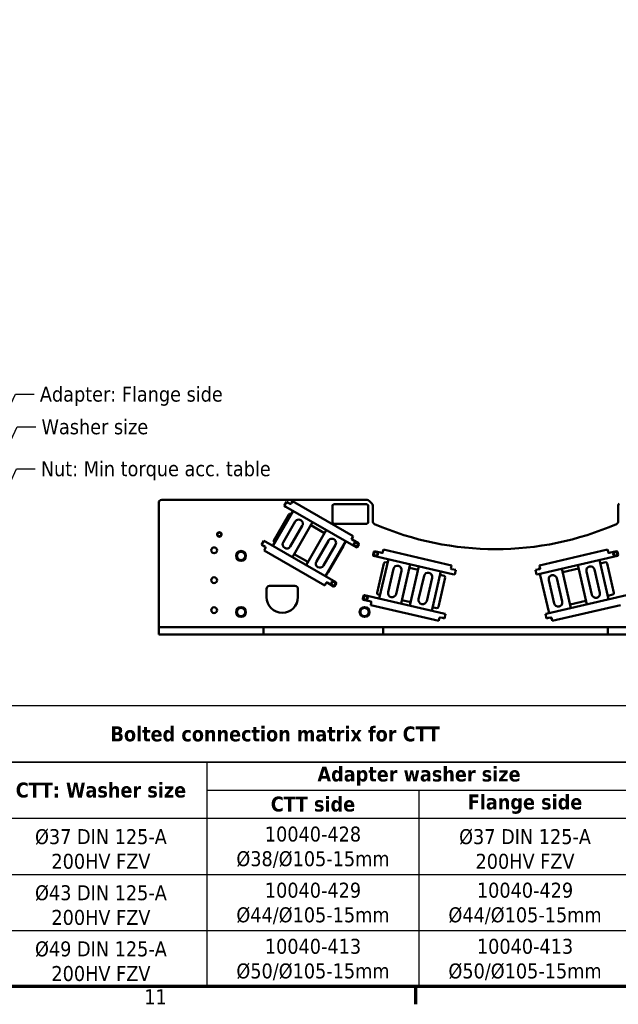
# Model space of a CAD drawing. Header units: millimetres. Extents: x 0 to 63075, y 0 to 44550.
# Tile 2 of 37: x 6545 to 12543, y 1320 to 11189. Entities that reach past the tile are written whole.
import ezdxf

# ---------------------------------------------------------------- set-up
doc = ezdxf.new("R2010")
doc.units = ezdxf.units.MM
doc.header["$LTSCALE"] = 75
for name, color, linetype, lineweight in [('Border (ISO)', 7, 'Continuous', 70), ('Sketch Geometry (ISO)', 7, 'Continuous', 25), ('Symbol (ISO)', 7, 'Continuous', 25), ('Visible (ISO)', 7, 'Continuous', 50)]:
    doc.layers.add(name, color=color, linetype=linetype, lineweight=lineweight)
doc.styles.add('Label Text (ISO)', font='tahoma.ttf')
doc.styles.add('Note Text (ISO)', font='tahoma.ttf')
doc.dimstyles.new('Default - Method 1b (ISO)$7', dxfattribs={"dimscale": 75, "dimtxt": 2, "dimasz": 2.5, "dimexe": 3.175, "dimexo": 0, "dimgap": 0.762, "dimtad": 1, "dimtoh": 1, "dimrnd": 1e-08, "dimtxsty": 'Note Text (ISO)', "dimcen": 0.09, "dimdle": 10, "dimclrd": 256, "dimclre": 256, "dimclrt": 256, "dimazin": 2, "dimtfac": 1.75, "dimtmove": 0, "dimatfit": 3, "dimfxl": 1, "dimtolj": 1, "dimlwd": -1, "dimlwe": -1, "dimarcsym": 0})

# ---------------------------------------------------------------- blocks, each defined once
blk = doc.blocks.new('Borders Default Border')
at = {"layer": 'Border (ISO)'}
blk.add_line((140.17, 20), (140.17, 17.6), dxfattribs=at)
at = {"layer": 'Border (ISO)', "flags": 128}
blk.add_lwpolyline([(20, 20), (20, 574), (821, 574), (821, 20), (20, 20)], dxfattribs=at)
at = {"layer": 'Border (ISO)', "insert": (103.92, 17.6), "char_height": 2, "attachment_point": 7, "style": 'Label Text (ISO)'}
blk.add_mtext('11', dxfattribs=at)

msp = doc.modelspace()

# ---------------------------------------------------------------- linework, layer by layer
at = {"layer": 'Sketch Geometry (ISO)'}
for p, q in [((16700.6499, 4310.0669), (1508.5497, 4310.0669)), ((16700.6499, 3747.5669), (1508.5497, 3747.5669)), ((1508.5497, 3747.5669), (12671.1091, 3747.5669)), ((8421.6091, 3747.5669), (8421.6091, 2060.0669)), ((8421.6091, 3466.3169), (12671.1091, 3466.3169)), ((10546.3591, 3466.3169), (10546.3591, 3185.0669)), ((1508.5497, 3185.0669), (16700.6499, 3185.0669)), ((10546.3591, 3185.0669), (10546.3591, 2060.0669)), ((1508.5497, 2622.5669), (8421.6091, 2622.5669)), ((8421.6091, 2622.5669), (10546.3591, 2622.5669)), ((10546.3591, 2622.5669), (12671.1091, 2622.5669)), ((1508.5497, 2060.0669), (16700.6499, 2060.0669)), ((1508.5497, 2060.0669), (16700.6499, 2060.0669)), ((8421.6091, 2060.0669), (8421.6091, 1497.5669)), ((10546.3591, 2060.0669), (10546.3591, 1497.5669)), ((16700.6499, 1497.5669), (1508.5497, 1497.5669))]:
    msp.add_line(p, q, dxfattribs=at)
at = {"layer": 'Visible (ISO)'}
for p, q in [((7938.3477, 6346.5897), (7938.3477, 5101.5897)), ((10025.9213, 6376.5897), (7968.3477, 6376.5897)), ((9194.5233, 6317.1783), (9217.7733, 6357.4485)), ((9194.5233, 6317.1783), (9212.7099, 6306.6783)), ((9235.9599, 6346.9485), (9217.7733, 6357.4485)), ((9255.4454, 6335.6985), (9235.9599, 6346.9485)), ((9269.4406, 6344.9388), (9265.6906, 6338.4436)), ((9269.4406, 6344.9388), (9279.9406, 6363.1254)), ((9886.5914, 6012.8754), (9279.9406, 6363.1254)), ((9678.3477, 6151.5897), (9678.3477, 6316.5897)), ((9693.3477, 6331.5897), (10023.3477, 6331.5897)), ((10038.3477, 6316.5897), (10038.3477, 6151.5897)), ((10047.1345, 6367.8029), (10074.5609, 6340.3765)), ((10083.3477, 6319.1633), (10083.3477, 6161.3631)), ((12543.3477, 6319.1633), (12543.3477, 6161.3631)), ((9284.8946, 6265.0024), (9082.3946, 5914.2621)), ((9092.218, 5967.4803), (9243.718, 6229.886)), ((9212.7099, 6306.6783), (9916.7885, 5900.1783)), ((9264.2084, 6235.3764), (9266.8946, 6233.8255)), ((9185.3489, 5950.0842), (9305.3489, 6157.9303)), ((9277.2503, 5801.7621), (9479.7503, 6152.5024)), ((9461.7503, 6121.3255), (9599.4963, 6041.7978)), ((10023.3477, 6136.5897), (9693.3477, 6136.5897)), ((9376.796, 6116.6803), (9256.796, 5908.8342)), ((9617.4963, 6072.9747), (9414.9963, 5722.2344)), ((8968.7733, 5926.1678), (8992.0233, 5966.438)), ((8968.7733, 5926.1678), (8986.9599, 5915.6678)), ((9010.2099, 5955.938), (8992.0233, 5966.438)), ((9010.2099, 5955.938), (9714.2885, 5549.438)), ((9100.3946, 5945.439), (9097.7084, 5946.9899)), ((9517.9506, 5758.0565), (9637.9506, 5965.9026)), ((9709.3977, 5924.6526), (9589.3977, 5716.8065)), ((9609.852, 5609.7344), (9812.352, 5960.4747)), ((9872.3414, 5988.1936), (9876.0914, 5994.6888)), ((9940.0385, 5940.4485), (9875.0866, 5977.9485)), ((9886.5914, 6012.8754), (9876.0914, 5994.6888)), ((9927.0337, 5902.9235), (9942.7837, 5930.2033)), ((8986.9599, 5915.6678), (9006.4454, 5904.4178)), ((8994.9406, 5869.4909), (9005.4406, 5887.6774)), ((8994.9406, 5869.4909), (9601.5914, 5519.2409)), ((9009.1906, 5894.1726), (9005.4406, 5887.6774)), ((9432.9963, 5753.4114), (9295.2503, 5832.939)), ((9789.314, 5914.886), (9637.814, 5652.4803)), ((10092.8413, 5855.0879), (10085.7553, 5824.3953)), ((10174.9139, 5843.8372), (10101.8362, 5860.7086)), ((10185.596, 5856.7657), (10183.9088, 5849.4579)), ((10185.596, 5856.7657), (10190.3199, 5877.2274)), ((10872.8662, 5719.6492), (10190.3199, 5877.2274)), ((12436.3755, 5877.2274), (11753.8292, 5719.6492)), ((12436.3755, 5877.2274), (12441.0994, 5856.7657)), ((12442.7866, 5849.4579), (12441.0994, 5856.7657)), ((12524.8592, 5860.7086), (12451.7815, 5843.8372)), ((12540.9401, 5824.3953), (12533.8541, 5855.0879)), ((10883.5388, 5632.5152), (10091.3759, 5815.4004)), ((10126.4754, 5443.9854), (10194.6355, 5739.2195)), ((10239.4978, 5781.2037), (10148.3927, 5386.5839)), ((10212.6253, 5750.4608), (10231.3996, 5746.1264)), ((10367.6259, 5335.9699), (10458.7311, 5730.5897)), ((11743.1566, 5632.5152), (12535.3195, 5815.4004)), ((12446.6827, 5379.2838), (12355.5775, 5773.9037)), ((12363.6758, 5738.8264), (12414.0701, 5750.4608)), ((12432.0599, 5739.2195), (12500.2201, 5443.9854)), ((10236.375, 5450.9416), (10290.3633, 5684.7904)), ((10370.7488, 5666.232), (10316.7605, 5432.3832)), ((10450.6329, 5695.5124), (10537.8969, 5675.3659)), ((10545.9951, 5710.4433), (10454.89, 5315.8234)), ((10674.1232, 5265.2094), (10765.2284, 5659.8293)), ((10866.4551, 5691.8797), (10868.1422, 5699.1874)), ((10872.8662, 5719.6492), (10868.1422, 5699.1874)), ((10893.999, 5677.8234), (10872.0757, 5682.8848)), ((10883.5388, 5632.5152), (10904.0006, 5627.7912)), ((10914.4608, 5673.0994), (10893.999, 5677.8234)), ((10914.4608, 5673.0994), (10904.0006, 5627.7912)), ((11732.6964, 5677.8234), (11712.2346, 5673.0994)), ((11722.6948, 5627.7912), (11712.2346, 5673.0994)), ((11722.6948, 5627.7912), (11743.1566, 5632.5152)), ((11754.6197, 5682.8848), (11732.6964, 5677.8234)), ((11748.9016, 5687.7225), (11760.4301, 5690.384)), ((11758.5532, 5699.1874), (11753.8292, 5719.6492)), ((11758.5532, 5699.1874), (11760.2403, 5691.8797)), ((11758.7534, 5636.116), (11849.8586, 5241.4961)), ((12069.0918, 5292.1101), (11977.9866, 5686.7299)), ((11986.0849, 5651.6526), (12144.4425, 5688.2124)), ((12136.3443, 5723.2897), (12227.4495, 5328.6698)), ((12278.3149, 5425.0831), (12224.3266, 5658.9319)), ((12304.7121, 5677.4904), (12358.7004, 5443.6416)), ((9612.0914, 5537.4274), (9601.5914, 5519.2409)), ((9612.0914, 5537.4274), (9615.8414, 5543.9226)), ((9626.0866, 5546.6678), (9691.0385, 5509.1678)), ((9701.2837, 5511.913), (9717.0337, 5539.1928)), ((10542.8723, 5380.1811), (10596.8605, 5614.03)), ((10677.2461, 5595.4715), (10623.2578, 5361.6227)), ((10808.4887, 5597.5003), (10740.3285, 5302.2662)), ((10757.1302, 5624.7519), (10797.2474, 5615.4902)), ((11900.724, 5337.9094), (11846.7357, 5571.7582)), ((11927.1212, 5590.3167), (11981.1095, 5356.4678)), ((9018.3477, 5401.5897), (9018.3477, 5484.0897)), ((9048.3477, 5514.0897), (9303.3477, 5514.0897)), ((9333.3477, 5484.0897), (9333.3477, 5401.5897)), ((9991.2759, 5415.1598), (9984.1899, 5384.4672)), ((9989.8105, 5375.4723), (10062.8883, 5358.601)), ((10792.4336, 5237.8953), (10000.2708, 5420.7805)), ((10062.0978, 5321.8365), (10066.8218, 5342.2983)), ((10068.5089, 5349.606), (10066.8218, 5342.2983)), ((10156.4909, 5421.6612), (10137.7166, 5425.9956)), ((10462.9882, 5350.9007), (10375.7242, 5371.0472)), ((11834.2618, 5237.8953), (12626.4246, 5420.7805)), ((12219.3512, 5363.7471), (12060.9936, 5327.1874)), ((12488.9788, 5425.9956), (12438.5845, 5414.3611)), ((10062.0978, 5321.8365), (10744.6441, 5164.2583)), ((10722.3387, 5291.0249), (10682.2215, 5300.2867)), ((10812.8954, 5233.1713), (10792.4336, 5237.8953)), ((10812.8954, 5233.1713), (10802.4352, 5187.8631)), ((11834.2618, 5237.8953), (11813.8, 5233.1713)), ((11824.2602, 5187.8631), (11813.8, 5233.1713)), ((11882.0513, 5164.2583), (12564.5976, 5321.8365)), ((10749.368, 5184.7201), (10744.6441, 5164.2583)), ((10749.368, 5184.7201), (10751.0552, 5192.0278)), ((10760.0501, 5197.6485), (10781.9734, 5192.5871)), ((10781.9734, 5192.5871), (10802.4352, 5187.8631)), ((11824.2602, 5187.8631), (11844.722, 5192.5871)), ((11844.722, 5192.5871), (11866.6453, 5197.6485)), ((11875.1552, 5193.4553), (11863.6266, 5190.7937)), ((11875.6402, 5192.0278), (11877.3274, 5184.7201)), ((11882.0513, 5164.2583), (11877.3274, 5184.7201)), ((7968.3477, 5101.5897), (7938.3477, 5101.5897)), ((7938.3477, 5026.5897), (7938.3477, 5101.5897)), ((7968.3477, 5101.5897), (8627.8808, 5101.5897)), ((8627.8808, 5101.5897), (8654.755, 5101.5897)), ((8654.755, 5101.5897), (8721.9404, 5101.5897)), ((8721.9404, 5101.5897), (8748.8146, 5101.5897)), ((8748.8146, 5101.5897), (8958.3477, 5101.5897)), ((8988.3477, 5101.5897), (8958.3477, 5101.5897)), ((8988.3477, 5101.5897), (9018.3477, 5101.5897)), ((8988.3477, 5026.5897), (8988.3477, 5101.5897)), ((9018.3477, 5101.5897), (10158.3477, 5101.5897)), ((10158.3477, 5101.5897), (10188.3477, 5101.5897)), ((10218.3477, 5101.5897), (10188.3477, 5101.5897)), ((10188.3477, 5026.5897), (10188.3477, 5101.5897)), ((10218.3477, 5101.5897), (12408.3477, 5101.5897)), ((12408.3477, 5101.5897), (12438.3477, 5101.5897)), ((12438.3477, 5026.5897), (12438.3477, 5101.5897)), ((12468.3477, 5101.5897), (12438.3477, 5101.5897)), ((13608.3477, 5101.5897), (12468.3477, 5101.5897)), ((7968.3477, 5026.5897), (7938.3477, 5026.5897)), ((7968.3477, 5026.5897), (8627.8808, 5026.5897)), ((8654.755, 5026.5897), (8627.8808, 5026.5897)), ((8721.9404, 5026.5897), (8654.755, 5026.5897)), ((8748.8146, 5026.5897), (8721.9404, 5026.5897)), ((8748.8146, 5026.5897), (8958.3477, 5026.5897)), ((8988.3477, 5026.5897), (8958.3477, 5026.5897)), ((8988.3477, 5026.5897), (9018.3477, 5026.5897)), ((9018.3477, 5026.5897), (10158.3477, 5026.5897)), ((10158.3477, 5026.5897), (10188.3477, 5026.5897)), ((10218.3477, 5026.5897), (10188.3477, 5026.5897)), ((10218.3477, 5026.5897), (12408.3477, 5026.5897)), ((12408.3477, 5026.5897), (12438.3477, 5026.5897)), ((12468.3477, 5026.5897), (12438.3477, 5026.5897)), ((13608.3477, 5026.5897), (12468.3477, 5026.5897))]:
    msp.add_line(p, q, dxfattribs=at)
for centre, radius in [((8545.8477, 6029.5582), 22.5), ((8545.8477, 6029.5582), 21.375), ((9914.7736, 5928.1884), 22.5), ((9914.7736, 5928.1884), 21.375), ((8493.3477, 5870.3397), 29.25), ((8763.3477, 5814.0897), 49.5), ((10111.9524, 5834.5115), 22.5), ((10111.9524, 5834.5115), 21.375), ((12514.743, 5834.5115), 22.5), ((12514.743, 5834.5115), 21.375), ((8493.3477, 5570.3397), 29.25), ((9689.0236, 5537.1779), 22.5), ((9689.0236, 5537.1779), 21.375), ((10010.387, 5394.5834), 22.5), ((10010.387, 5394.5834), 21.375), ((8493.3477, 5270.3397), 29.25), ((8763.3477, 5251.5897), 49.5), ((10000.8477, 5251.5897), 49.5)]:
    msp.add_circle(centre, radius, dxfattribs=at)
for centre, radius, start, end in [((7968.3477, 6346.5897), 30, 90, 180), ((9259.1954, 6342.1936), 7.5, 240, 330), ((9693.3477, 6316.5897), 15, 90, 180), ((10023.3477, 6316.5897), 15, 0, 90), ((10025.9213, 6346.5897), 30, 45, 90), ((10053.3477, 6319.1633), 30, 0, 45), ((12573.3477, 6319.1633), 30, 135, 180), ((9256.7084, 6222.386), 15, 60, 150), ((9341.0724, 6137.3053), 41.25, 330, 150), ((9693.3477, 6151.5897), 15, 180, 270), ((10023.3477, 6151.5897), 15, 270, 0), ((10113.3477, 6161.3631), 30, 180, 246.48416565), ((11313.3477, 8919.0897), 3037.5, 246.48416565, 293.51583435), ((12513.3477, 6161.3631), 30, 293.51583435, 0), ((8545.8477, 6029.5582), 18, 129.89856352, 189.89856352), ((8545.8477, 6029.5582), 18, 189.89856352, 249.89856352), ((8545.8477, 6029.5582), 18, 69.89856352, 129.89856352), ((8545.8477, 6029.5582), 18, 9.89856352, 69.89856352), ((8545.8477, 6029.5582), 18, 309.89856352, 9.89856352), ((8545.8477, 6029.5582), 18, 249.89856352, 309.89856352), ((9105.2084, 5959.9803), 15, 150, 240), ((9221.0724, 5929.4592), 41.25, 150, 330), ((9673.6742, 5945.2776), 41.25, 330, 150), ((9776.3237, 5922.386), 15, 330, 5.85782001), ((9878.8366, 5984.4436), 7.5, 150, 240), ((9914.7736, 5928.1884), 18, 154.13355989, 214.13355989), ((9914.7736, 5928.1884), 18, 94.13355989, 154.13355989), ((9914.7736, 5928.1884), 18, 34.13355989, 94.13355989), ((9914.7736, 5928.1884), 18, 334.13355989, 34.13355989), ((9936.2885, 5933.9533), 7.5, 330, 60), ((8763.3477, 5814.0897), 47.625, 120.01333295, 179.98666705), ((8763.3477, 5814.0897), 41.25, 150, 210), ((8763.3477, 5814.0897), 41.25, 90, 150), ((8763.3477, 5814.0897), 47.625, 60.01333295, 119.98666705), ((8763.3477, 5814.0897), 41.25, 30, 90), ((8763.3477, 5814.0897), 47.625, 0.01333295, 59.98666705), ((8763.3477, 5814.0897), 41.25, 330, 30), ((9002.6954, 5897.9226), 7.5, 330, 60), ((9914.7736, 5928.1884), 18, 214.13355989, 274.13355989), ((9914.7736, 5928.1884), 18, 274.13355989, 334.13355989), ((9920.5385, 5906.6735), 7.5, 240, 330), ((10093.0631, 5822.7081), 7.5, 167, 257), ((10100.149, 5853.4008), 7.5, 77, 167), ((10111.9524, 5834.5115), 18, 130.14395359, 190.14395359), ((10111.9524, 5834.5115), 18, 190.14395359, 250.14395359), ((10111.9524, 5834.5115), 18, 70.14395359, 130.14395359), ((10111.9524, 5834.5115), 18, 10.14395359, 70.14395359), ((10111.9524, 5834.5115), 18, 310.14395359, 10.14395359), ((10176.6011, 5851.145), 7.5, 257, 347), ((12450.0943, 5851.145), 7.5, 193, 283), ((12514.743, 5834.5115), 18, 172.49968518, 232.49968518), ((12514.743, 5834.5115), 18, 112.49968518, 172.49968518), ((12514.743, 5834.5115), 18, 52.49968518, 112.49968518), ((12514.743, 5834.5115), 18, 292.49968518, 352.49968518), ((12526.5464, 5853.4008), 7.5, 13, 103), ((12514.743, 5834.5115), 18, 352.49968518, 52.49968518), ((12533.6323, 5822.7081), 7.5, 283, 13), ((8763.3477, 5814.0897), 47.625, 180.01333295, 239.98666705), ((8763.3477, 5814.0897), 41.25, 210, 270), ((8763.3477, 5814.0897), 47.625, 240.01333295, 299.98666705), ((8763.3477, 5814.0897), 41.25, 270, 330), ((8763.3477, 5814.0897), 47.625, 300.01333295, 359.98666705), ((9553.6742, 5737.4315), 41.25, 150, 330), ((10111.9524, 5834.5115), 18, 250.14395359, 310.14395359), ((10209.2511, 5735.8452), 15, 77, 167), ((12417.4443, 5735.8452), 15, 13, 103), ((12514.743, 5834.5115), 18, 232.49968518, 292.49968518), ((9624.8237, 5659.9803), 15, 294.14217999, 330), ((10330.556, 5675.5112), 41.25, 347, 167), ((10637.0533, 5604.7507), 41.25, 347, 167), ((10873.7628, 5690.1925), 7.5, 167, 257), ((11763.2461, 5683.3369), 15, 163, 187.26082953), ((11763.2461, 5683.3369), 15, 106.84950047, 163), ((11752.9326, 5690.1925), 7.5, 283, 13), ((12264.5194, 5668.2111), 41.25, 13, 193), ((9622.3366, 5540.1726), 7.5, 60, 150), ((9689.0236, 5537.1779), 18, 154.13355989, 214.13355989), ((9689.0236, 5537.1779), 18, 94.13355989, 154.13355989), ((9689.0236, 5537.1779), 18, 214.13355989, 274.13355989), ((9689.0236, 5537.1779), 18, 34.13355989, 94.13355989), ((9689.0236, 5537.1779), 18, 274.13355989, 334.13355989), ((9689.0236, 5537.1779), 18, 334.13355989, 34.13355989), ((9710.5385, 5542.9428), 7.5, 330, 60), ((10793.8731, 5600.8746), 15, 347, 77), ((11886.9285, 5581.0374), 41.25, 13, 193), ((9048.3477, 5484.0897), 30, 90, 180), ((9303.3477, 5484.0897), 30, 0, 90), ((9694.7885, 5515.663), 7.5, 240, 330), ((10141.0909, 5440.6111), 15, 167, 257), ((10276.5678, 5441.6624), 41.25, 167, 347), ((12318.5076, 5434.3623), 41.25, 193, 13), ((12485.6045, 5440.6111), 15, 283, 13), ((9175.8477, 5401.5897), 157.5, 180, 0), ((9991.4977, 5382.7801), 7.5, 167, 257), ((9998.5836, 5413.4727), 7.5, 77, 167), ((10010.387, 5394.5834), 18, 130.14395359, 190.14395359), ((10010.387, 5394.5834), 18, 190.14395359, 250.14395359), ((10010.387, 5394.5834), 18, 70.14395359, 130.14395359), ((10010.387, 5394.5834), 18, 250.14395359, 310.14395359), ((10010.387, 5394.5834), 18, 10.14395359, 70.14395359), ((10010.387, 5394.5834), 18, 310.14395359, 10.14395359), ((10061.2012, 5351.2932), 7.5, 347, 77), ((10583.065, 5370.9019), 41.25, 167, 347), ((11940.9167, 5347.1886), 41.25, 193, 13), ((8763.3477, 5251.5897), 47.625, 120.01333295, 179.98666705), ((8763.3477, 5251.5897), 47.625, 180.01333295, 239.98666705), ((8763.3477, 5251.5897), 41.25, 150, 210), ((8763.3477, 5251.5897), 41.25, 90, 150), ((8763.3477, 5251.5897), 41.25, 210, 270), ((8763.3477, 5251.5897), 47.625, 60.01333295, 119.98666705), ((8763.3477, 5251.5897), 41.25, 30, 90), ((8763.3477, 5251.5897), 41.25, 270, 330), ((8763.3477, 5251.5897), 47.625, 0.01333295, 59.98666705), ((8763.3477, 5251.5897), 47.625, 300.01333295, 359.98666705), ((8763.3477, 5251.5897), 41.25, 330, 30), ((10000.8477, 5251.5897), 47.625, 120.01333295, 179.98666705), ((10000.8477, 5251.5897), 47.625, 180.01333295, 239.98666705), ((10000.8477, 5251.5897), 41.25, 150, 210), ((10000.8477, 5251.5897), 41.25, 90, 150), ((10000.8477, 5251.5897), 41.25, 210, 270), ((10000.8477, 5251.5897), 47.625, 60.01333295, 119.98666705), ((10000.8477, 5251.5897), 41.25, 30, 90), ((10000.8477, 5251.5897), 41.25, 270, 330), ((10000.8477, 5251.5897), 47.625, 0.01333295, 59.98666705), ((10000.8477, 5251.5897), 47.625, 300.01333295, 359.98666705), ((10000.8477, 5251.5897), 41.25, 330, 30), ((10725.7129, 5305.6405), 15, 257, 347), ((8763.3477, 5251.5897), 47.625, 240.01333295, 299.98666705), ((10000.8477, 5251.5897), 47.625, 240.01333295, 299.98666705), ((10758.363, 5190.3407), 7.5, 77, 167), ((11874.5969, 5201.0237), 15, 198.73917048, 223), ((11874.5969, 5201.0237), 15, 223, 279.15049953), ((11868.3325, 5190.3407), 7.5, 13, 103)]:
    msp.add_arc(centre, radius, start, end, dxfattribs=at)
for points in [[(8526.3292, 6036.7015), (8530.6018, 6040.2738), (8534.302, 6043.3675)], [(8528.1157, 6026.4639), (8527.2865, 6031.2152), (8526.3292, 6036.7015)], [(8529.9021, 6016.2263), (8528.9448, 6021.7127), (8528.1157, 6026.4639)], [(8534.302, 6043.3675), (8538.0021, 6046.4612), (8542.2747, 6050.0334)], [(8542.2747, 6050.0334), (8547.5047, 6048.1194), (8552.034, 6046.4618)], [(8552.034, 6046.4618), (8556.5633, 6044.8042), (8561.7933, 6042.8901)], [(8565.3662, 6022.4149), (8561.0936, 6018.8426), (8557.3935, 6015.749)], [(8561.7933, 6042.8901), (8562.7506, 6037.4038), (8563.5797, 6032.6525)], [(8563.5797, 6032.6525), (8564.4089, 6027.9012), (8565.3662, 6022.4149)], [(8539.6614, 6012.6547), (8535.1321, 6014.3123), (8529.9021, 6016.2263)], [(8549.4207, 6009.083), (8544.1907, 6010.9971), (8539.6614, 6012.6547)], [(8557.3935, 6015.749), (8553.6933, 6012.6553), (8549.4207, 6009.083)], [(9894.0431, 5926.6902), (9896.4728, 5931.7014), (9898.577, 5936.0413)], [(9899.8745, 5918.0881), (9897.1681, 5922.0804), (9894.0431, 5926.6902)], [(9898.577, 5936.0413), (9900.6812, 5940.3812), (9903.1109, 5945.3925)], [(9903.1109, 5945.3925), (9908.6656, 5945.7939), (9913.4762, 5946.1415)], [(9913.4762, 5946.1415), (9918.2867, 5946.4892), (9923.8414, 5946.8906)], [(9923.8414, 5946.8906), (9926.9665, 5942.2808), (9929.6728, 5938.2886)], [(9929.6728, 5938.2886), (9932.3792, 5934.2964), (9935.5042, 5929.6866)], [(9935.5042, 5929.6866), (9933.0745, 5924.6753), (9930.9703, 5920.3354)], [(8715.7163, 5814.0897), (8722.0977, 5825.1426), (8727.6242, 5834.7147)], [(8727.6242, 5834.7147), (8733.1506, 5844.2868), (8739.532, 5855.3397)], [(8739.532, 5855.3397), (8752.2948, 5855.3397), (8763.3477, 5855.3397)], [(8763.3477, 5855.3397), (8774.4006, 5855.3397), (8787.1634, 5855.3397)], [(8787.1634, 5855.3397), (8793.5448, 5844.2868), (8799.0713, 5834.7147)], [(8799.0713, 5834.7147), (8804.5977, 5825.1426), (8810.9791, 5814.0897)], [(9905.7058, 5909.4861), (9902.5808, 5914.0959), (9899.8745, 5918.0881)], [(9916.0711, 5910.2352), (9911.2606, 5909.8875), (9905.7058, 5909.4861)], [(9926.4364, 5910.9843), (9920.8816, 5910.5828), (9916.0711, 5910.2352)], [(9930.9703, 5920.3354), (9928.8661, 5915.9955), (9926.4364, 5910.9843)], [(10092.4034, 5841.5712), (10096.6607, 5845.1617), (10100.3476, 5848.2712)], [(10094.2338, 5831.3413), (10093.3843, 5836.089), (10092.4034, 5841.5712)], [(10096.0641, 5821.1114), (10095.0832, 5826.5936), (10094.2338, 5831.3413)], [(10100.3476, 5848.2712), (10104.0345, 5851.3807), (10108.2918, 5854.9712)], [(10108.2918, 5854.9712), (10113.5299, 5853.0796), (10118.0662, 5851.4414)], [(10118.0662, 5851.4414), (10122.6026, 5849.8032), (10127.8407, 5847.9115)], [(10131.5013, 5827.4518), (10127.2441, 5823.8613), (10123.5572, 5820.7518)], [(10127.8407, 5847.9115), (10128.8216, 5842.4294), (10129.671, 5837.6817)], [(10129.671, 5837.6817), (10130.5205, 5832.934), (10131.5013, 5827.4518)], [(12495.5405, 5826.5577), (12496.2675, 5832.0792), (12496.897, 5836.8611)], [(12503.7852, 5820.2312), (12499.9588, 5823.1673), (12495.5405, 5826.5577)], [(12496.897, 5836.8611), (12497.5266, 5841.6429), (12498.2535, 5847.1644)], [(12498.2535, 5847.1644), (12503.3988, 5849.2957), (12507.8548, 5851.1414)], [(12507.8548, 5851.1414), (12512.3108, 5852.987), (12517.4561, 5855.1183)], [(12517.4561, 5855.1183), (12521.8744, 5851.7279), (12525.7008, 5848.7918)], [(12525.7008, 5848.7918), (12529.5272, 5845.8557), (12533.9455, 5842.4653)], [(12532.589, 5832.1619), (12531.9594, 5827.3801), (12531.2325, 5821.8585)], [(12533.9455, 5842.4653), (12533.2186, 5836.9437), (12532.589, 5832.1619)], [(8727.6242, 5793.4647), (8722.0977, 5803.0368), (8715.7163, 5814.0897)], [(8739.532, 5772.8397), (8733.1506, 5783.8926), (8727.6242, 5793.4647)], [(8763.3477, 5772.8397), (8752.2948, 5772.8397), (8739.532, 5772.8397)], [(8787.1634, 5772.8397), (8774.4006, 5772.8397), (8763.3477, 5772.8397)], [(8799.0713, 5793.4647), (8793.5448, 5783.8926), (8787.1634, 5772.8397)], [(8810.9791, 5814.0897), (8804.5977, 5803.0368), (8799.0713, 5793.4647)], [(10105.8385, 5817.5816), (10101.3022, 5819.2198), (10096.0641, 5821.1114)], [(10115.613, 5814.0518), (10110.3749, 5815.9434), (10105.8385, 5817.5816)], [(10123.5572, 5820.7518), (10119.8703, 5817.6423), (10115.613, 5814.0518)], [(12512.03, 5813.9047), (12507.6116, 5817.2951), (12503.7852, 5820.2312)], [(12521.6312, 5817.8816), (12517.1753, 5816.0359), (12512.03, 5813.9047)], [(12531.2325, 5821.8585), (12526.0872, 5819.7273), (12521.6312, 5817.8816)], [(9668.2931, 5535.6797), (9670.7228, 5540.691), (9672.827, 5545.0308)], [(9674.1245, 5527.0777), (9671.4181, 5531.0699), (9668.2931, 5535.6797)], [(9672.827, 5545.0308), (9674.9312, 5549.3707), (9677.3609, 5554.382)], [(9679.9558, 5518.4756), (9676.8308, 5523.0854), (9674.1245, 5527.0777)], [(9677.3609, 5554.382), (9682.9156, 5554.7834), (9687.7262, 5555.1311)], [(9687.7262, 5555.1311), (9692.5367, 5555.4787), (9698.0914, 5555.8802)], [(9698.0914, 5555.8802), (9701.2165, 5551.2704), (9703.9228, 5547.2781)], [(9705.2203, 5529.325), (9703.1161, 5524.9851), (9700.6864, 5519.9738)], [(9703.9228, 5547.2781), (9706.6292, 5543.2859), (9709.7542, 5538.6761)], [(9709.7542, 5538.6761), (9707.3245, 5533.6648), (9705.2203, 5529.325)], [(9690.3211, 5519.2247), (9685.5106, 5518.8771), (9679.9558, 5518.4756)], [(9700.6864, 5519.9738), (9695.1316, 5519.5724), (9690.3211, 5519.2247)], [(9990.838, 5401.6431), (9995.0953, 5405.2336), (9998.7822, 5408.3431)], [(9992.6684, 5391.4132), (9991.8189, 5396.1609), (9990.838, 5401.6431)], [(9994.4987, 5381.1834), (9993.5178, 5386.6655), (9992.6684, 5391.4132)], [(10004.2731, 5377.6535), (9999.7368, 5379.2917), (9994.4987, 5381.1834)], [(9998.7822, 5408.3431), (10002.4691, 5411.4526), (10006.7264, 5415.0431)], [(10014.0476, 5374.1237), (10008.8095, 5376.0153), (10004.2731, 5377.6535)], [(10006.7264, 5415.0431), (10011.9645, 5413.1515), (10016.5008, 5411.5133)], [(10021.9918, 5380.8237), (10018.3049, 5377.7142), (10014.0476, 5374.1237)], [(10016.5008, 5411.5133), (10021.0372, 5409.8751), (10026.2753, 5407.9835)], [(10029.9359, 5387.5237), (10025.6787, 5383.9332), (10021.9918, 5380.8237)], [(10026.2753, 5407.9835), (10027.2562, 5402.5013), (10028.1056, 5397.7536)], [(10028.1056, 5397.7536), (10028.9551, 5393.0059), (10029.9359, 5387.5237)], [(8715.7163, 5251.5897), (8722.0977, 5262.6426), (8727.6242, 5272.2147)], [(8727.6242, 5230.9647), (8722.0977, 5240.5368), (8715.7163, 5251.5897)], [(8727.6242, 5272.2147), (8733.1506, 5281.7868), (8739.532, 5292.8397)], [(8739.532, 5210.3397), (8733.1506, 5221.3926), (8727.6242, 5230.9647)], [(8739.532, 5292.8397), (8752.2948, 5292.8397), (8763.3477, 5292.8397)], [(8763.3477, 5292.8397), (8774.4006, 5292.8397), (8787.1634, 5292.8397)], [(8787.1634, 5292.8397), (8793.5448, 5281.7868), (8799.0713, 5272.2147)], [(8799.0713, 5230.9647), (8793.5448, 5221.3926), (8787.1634, 5210.3397)], [(8799.0713, 5272.2147), (8804.5977, 5262.6426), (8810.9791, 5251.5897)], [(8810.9791, 5251.5897), (8804.5977, 5240.5368), (8799.0713, 5230.9647)], [(9953.2163, 5251.5897), (9959.5977, 5262.6426), (9965.1242, 5272.2147)], [(9965.1242, 5230.9647), (9959.5977, 5240.5368), (9953.2163, 5251.5897)], [(9965.1242, 5272.2147), (9970.6506, 5281.7868), (9977.032, 5292.8397)], [(9977.032, 5210.3397), (9970.6506, 5221.3926), (9965.1242, 5230.9647)], [(9977.032, 5292.8397), (9989.7948, 5292.8397), (10000.8477, 5292.8397)], [(10000.8477, 5292.8397), (10011.9006, 5292.8397), (10024.6634, 5292.8397)], [(10024.6634, 5292.8397), (10031.0448, 5281.7868), (10036.5713, 5272.2147)], [(10036.5713, 5230.9647), (10031.0448, 5221.3926), (10024.6634, 5210.3397)], [(10036.5713, 5272.2147), (10042.0977, 5262.6426), (10048.4791, 5251.5897)], [(10048.4791, 5251.5897), (10042.0977, 5240.5368), (10036.5713, 5230.9647)], [(8763.3477, 5210.3397), (8752.2948, 5210.3397), (8739.532, 5210.3397)], [(8787.1634, 5210.3397), (8774.4006, 5210.3397), (8763.3477, 5210.3397)], [(10000.8477, 5210.3397), (9989.7948, 5210.3397), (9977.032, 5210.3397)], [(10024.6634, 5210.3397), (10011.9006, 5210.3397), (10000.8477, 5210.3397)]]:
    msp.add_rational_spline(points, [1, 1.0379548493, 1], degree=2, dxfattribs=at)

# ---------------------------------------------------------------- block references
at = {"xscale": 75, "yscale": 75, "zscale": 75}
msp.add_blockref('Borders Default Border', (0, 0), dxfattribs=at)

# ---------------------------------------------------------------- texts
at = {"layer": 'Symbol (ISO)', "char_height": 150.000002, "attachment_point": 1, "style": 'Note Text (ISO)'}
for s, insert, width in [('{\\fTahoma|b0|i0;Adapter: Flange side}', (6747.6611, 7510.8156), 1876.215577), ('{\\fTahoma|b0|i0;Washer size}', (6764.0215, 7183.5692), 1088.047028), ('{\\fTahoma|b0|i0;Nut: Min torque acc. table}', (6756.9329, 6762.9612), 2374.716461)]:
    msp.add_mtext(s, dxfattribs=dict(at, insert=insert, width=width))
at = {"layer": 'Symbol (ISO)', "char_height": 150.000002, "attachment_point": 5, "style": 'Note Text (ISO)'}
for s, insert in [('\\fTahoma|b1|i0;\\H150.0000;Bolted connection matrix for CTT', (9104.5998, 4028.8169)), ('\\fTahoma|b1|i0;\\H150.0000;Adapter washer size', (10546.3591, 3606.9419)), ('\\fTahoma|b1|i0;\\H150.0000;CTT: Washer size', (7359.2341, 3466.3169)), ('\\fTahoma|b1|i0;\\H150.0000;CTT side', (9483.9841, 3325.6919)), ('\\fTahoma|b1|i0;\\H150.0000;Flange side', (11608.7341, 3325.6919))]:
    msp.add_mtext(s, dxfattribs=dict(at, insert=insert))
at = {"layer": 'Symbol (ISO)', "char_height": 150.000002, "attachment_point": 5, "line_spacing_factor": 0.987884, "style": 'Note Text (ISO)'}
for s, insert in [('\\fTahoma|b0|i0;Ø37 DIN 125-A \\P\\fTahoma|b0|i0;200HV FZV', (7359.2341, 2875.778)), ('\\fTahoma|b0|i0;10040-428\\P\\fTahoma|b0|i0;Ø38/Ø105-15mm', (9483.9841, 2893.4037)), ('\\fTahoma|b0|i0;Ø37 DIN 125-A \\P\\fTahoma|b0|i0;200HV FZV', (11608.7341, 2875.778)), ('\\fTahoma|b0|i0;Ø43 DIN 125-A \\P\\fTahoma|b0|i0;200HV FZV', (7359.2341, 2313.278)), ('\\fTahoma|b0|i0;10040-429\\P\\fTahoma|b0|i0;Ø44/Ø105-15mm', (9483.9841, 2331.0252)), ('\\fTahoma|b0|i0;10040-429\\P\\fTahoma|b0|i0;Ø44/Ø105-15mm', (11608.7341, 2331.0252)), ('\\fTahoma|b0|i0;Ø49 DIN 125-A \\P\\fTahoma|b0|i0;200HV FZV', (7359.2341, 1750.778)), ('\\fTahoma|b0|i0;10040-413\\P\\fTahoma|b0|i0;Ø50/Ø105-15mm', (9483.9841, 1768.5252)), ('\\fTahoma|b0|i0;10040-413\\P\\fTahoma|b0|i0;Ø50/Ø105-15mm', (11608.7341, 1768.5252))]:
    msp.add_mtext(s, dxfattribs=dict(at, insert=insert))

# ---------------------------------------------------------------- leaders
at = {"layer": 'Symbol (ISO)', "annotation_type": 0, "has_hookline": 1, "hookline_direction": 0}
for points, text_width in [([(5856.2158, 6056.2048), (6503.0111, 7435.8156), (6690.5111, 7435.8156)], 1871.0208), ([(5949.9658, 5909.9548), (6519.3715, 7108.5692), (6706.8715, 7108.5692)], 1080.3224), ([(6155.6006, 5900.6118), (6512.2829, 6687.9612), (6699.7829, 6687.9612)], 2354.3654)]:
    msp.add_leader(points, dimstyle='Default - Method 1b (ISO)$7', override={"dimtad": 0}, dxfattribs=dict(at, text_width=text_width))

doc.saveas('drawing.dxf')
